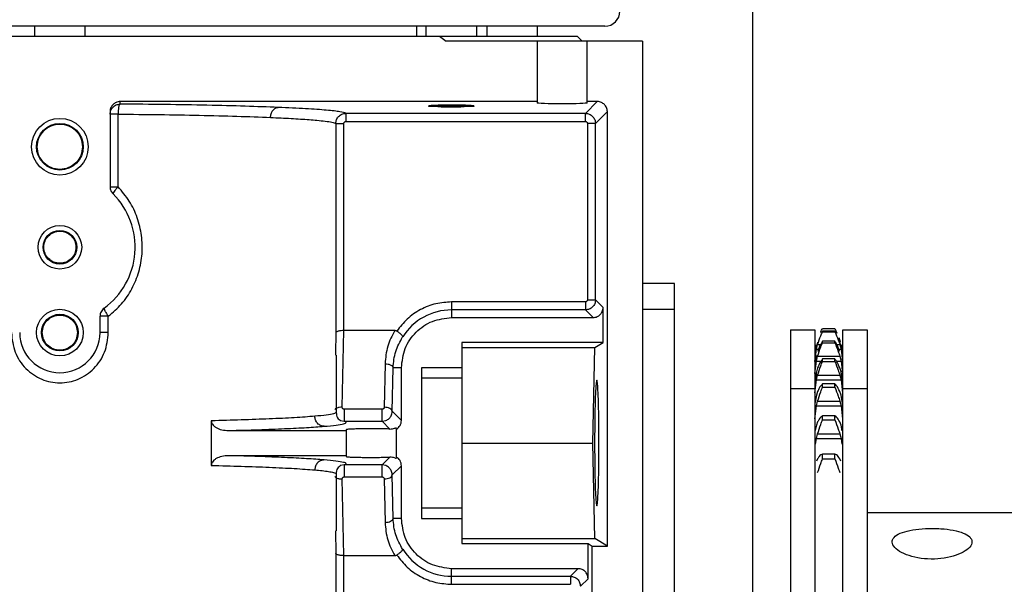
# Model space of a CAD drawing. Header units: inches. Extents: x 218.9 to 312.4, y 214.8 to 247.8.
# Tile 148 of 256: x 256.36 to 256.601, y 224.868 to 225.006. Entities that reach past the tile are written whole.
import ezdxf

# ---------------------------------------------------------------- set-up
doc = ezdxf.new("R2010")
doc.units = ezdxf.units.IN
doc.header["$LTSCALE"] = 0.25
doc.header["$MEASUREMENT"] = 0
doc.layers.add('ANNOTATIONS', color=1, linetype='Continuous')
doc.layers.add('MOTOR RH', color=7, linetype='Continuous')
doc.styles.add('ARIAL', font='arial.ttf', dxfattribs={"height": 0.09375})
doc.dimstyles.new('STANDARD$0', dxfattribs={"dimtxt": 0.09375, "dimasz": 0.09375, "dimexe": 0.03125, "dimexo": 0.046875, "dimgap": 0.09, "dimtad": 0, "dimtih": 1, "dimtoh": 1, "dimdec": 4, "dimzin": 0, "dimdsep": 46, "dimtxsty": 'ARIAL', "dimcen": 0.09, "dimadec": 0, "dimazin": 0, "dimtfac": 1, "dimtdec": 4, "dimtofl": 0, "dimtmove": 0, "dimatfit": 1, "dimfxl": 1, "dimtolj": 1, "dimtzin": 0, "dimarcsym": 0})

# ---------------------------------------------------------------- blocks, each defined once
blk = doc.blocks.new('*D113')
at = {"layer": 'ANNOTATIONS', "color": 0, "lineweight": -2, "transparency": 16777216}
for p, q in [((255.493, 223.57267), (255.493, 225.84454)), ((256.99145, 225.55802), (256.99145, 225.84454)), ((255.58675, 225.81329), (256.06113, 225.81329)), ((256.8977, 225.81329), (256.42332, 225.81329))]:
    blk.add_line(p, q, dxfattribs=at)
at = {"layer": 'ANNOTATIONS', "color": 0, "transparency": 16777216}
for points in [[(255.58675, 225.82891), (255.58675, 225.79766), (255.493, 225.81329)], [(256.8977, 225.82891), (256.8977, 225.79766), (256.99145, 225.81329)]]:
    blk.add_solid(points, dxfattribs=at)
at = {"layer": 'defpoints', "color": 0, "transparency": 16777216}
for p in [(255.493, 225.81329), (256.99145, 225.51114), (255.493, 223.5258)]:
    blk.add_point(p, dxfattribs=at)
at = {"layer": 'ANNOTATIONS', "color": 0, "transparency": 16777216, "insert": (256.24222, 225.81329), "char_height": 0.09375, "attachment_point": 5, "style": 'ARIAL'}
blk.add_mtext('\\A1;25"', dxfattribs=at)
blk = doc.blocks.new('*D115')
at = {"layer": 'ANNOTATIONS', "color": 0, "lineweight": -2, "transparency": 16777216}
for p, q in [((255.493, 223.57267), (255.493, 225.54239)), ((256.83675, 224.8765), (256.83675, 225.54239)), ((255.58675, 225.51114), (255.87455, 225.51114)), ((256.743, 225.51114), (256.45519, 225.51114))]:
    blk.add_line(p, q, dxfattribs=at)
at = {"layer": 'ANNOTATIONS', "color": 0, "transparency": 16777216}
for points in [[(255.58675, 225.52677), (255.58675, 225.49552), (255.493, 225.51114)], [(256.743, 225.52677), (256.743, 225.49552), (256.83675, 225.51114)]]:
    blk.add_solid(points, dxfattribs=at)
at = {"layer": 'defpoints', "color": 0, "transparency": 16777216}
for p in [(256.83675, 225.51114), (256.83675, 224.82963), (255.493, 223.5258)]:
    blk.add_point(p, dxfattribs=at)
at = {"layer": 'ANNOTATIONS', "color": 0, "transparency": 16777216, "insert": (256.16487, 225.51114), "char_height": 0.09375, "attachment_point": 5, "style": 'ARIAL'}
blk.add_mtext('\\A1;21 1/2"', dxfattribs=at)

msp = doc.modelspace()

# ---------------------------------------------------------------- linework, layer by layer
at = {"layer": 'MOTOR RH'}
for p, q in [((256.53987, 224.8383), (256.53987, 225.16648)), ((256.50358, 225.00433), (256.2366, 225.00433)), ((256.36394, 225.00187), (256.36394, 225.00433)), ((256.37624, 225.00433), (256.37624, 225.00187)), ((256.45744, 225.00433), (256.45744, 225.00187)), ((256.45983, 225.00187), (256.45983, 225.00433)), ((256.47214, 225.00433), (256.47214, 225.00187)), ((256.47467, 225.00425), (256.47467, 225.00187)), ((256.48697, 225.00425), (256.48697, 225.00187)), ((256.24337, 225.00187), (256.49681, 225.00187)), ((256.46305, 225.00187), (256.46472, 225.00064)), ((256.51281, 225.00064), (256.46472, 225.00064)), ((256.48697, 225.00064), (256.48697, 224.98553)), ((256.49681, 225.00187), (256.49804, 225.00064)), ((256.49927, 224.98553), (256.49927, 225.00064)), ((256.51281, 225.00064), (256.51281, 224.48882)), ((256.48697, 224.98587), (256.38485, 224.98587)), ((256.38485, 224.98526), (256.38485, 224.98587)), ((256.50174, 224.98587), (256.49884, 224.98298)), ((256.50174, 224.98587), (256.49927, 224.98587)), ((256.38239, 224.98341), (256.38239, 224.96501)), ((256.38434, 224.96501), (256.38434, 224.9828)), ((256.49884, 224.98298), (256.44014, 224.98298)), ((256.44014, 224.98298), (256.44014, 224.98101)), ((256.46045, 224.98464), (256.46045, 224.9848)), ((256.47152, 224.98464), (256.46045, 224.98464)), ((256.46876, 224.98463), (256.46916, 224.98464)), ((256.47152, 224.9848), (256.47152, 224.98464)), ((256.49884, 224.98101), (256.49884, 224.98298)), ((256.5013, 224.98052), (256.5042, 224.98341)), ((256.5042, 224.87698), (256.5042, 224.98341)), ((256.43769, 224.98052), (256.43769, 224.92926)), ((256.43966, 224.92978), (256.43965, 224.98052)), ((256.44014, 224.98101), (256.49884, 224.98101)), ((256.5013, 224.98052), (256.49933, 224.98052)), ((256.49933, 224.98052), (256.49933, 224.9373)), ((256.5013, 224.9373), (256.5013, 224.98052)), ((256.52062, 224.94127), (256.51281, 224.94127)), ((256.52062, 224.6796), (256.52062, 224.94127)), ((256.49933, 224.9373), (256.5013, 224.9373)), ((256.50316, 224.93543), (256.5013, 224.9373)), ((256.46606, 224.9368), (256.46606, 224.93297)), ((256.49884, 224.9368), (256.46606, 224.9368)), ((256.49884, 224.93484), (256.46606, 224.93484)), ((256.49884, 224.93484), (256.5007, 224.93297)), ((256.50316, 224.92682), (256.50316, 224.93543)), ((256.51281, 224.93502), (256.52062, 224.93502)), ((256.37993, 224.92928), (256.37993, 224.93328)), ((256.38196, 224.92928), (256.38196, 224.93328)), ((256.46606, 224.93297), (256.5007, 224.93297)), ((256.43927, 224.91099), (256.43966, 224.92978)), ((256.45211, 224.92978), (256.43966, 224.92978)), ((256.54906, 224.92992), (256.55499, 224.92992)), ((256.54906, 224.92992), (256.54906, 224.59117)), ((256.55499, 224.92992), (256.55499, 224.73072)), ((256.55692, 224.9303), (256.55993, 224.9303)), ((256.55993, 224.9303), (256.56045, 224.92918)), ((256.56187, 224.92992), (256.56781, 224.92992)), ((256.56187, 224.6059), (256.56187, 224.92992)), ((256.56781, 224.92992), (256.56781, 224.59117)), ((256.43769, 224.92926), (256.43759, 224.9242)), ((256.55692, 224.92946), (256.55692, 224.92965)), ((256.55993, 224.92965), (256.55692, 224.92965)), ((256.55692, 224.92946), (256.55993, 224.92946)), ((256.55993, 224.92946), (256.55993, 224.92965)), ((256.50316, 224.92682), (256.46852, 224.92682)), ((256.46852, 224.92682), (256.46852, 224.91818)), ((256.46852, 224.92559), (256.50115, 224.92559)), ((256.50067, 224.90221), (256.50115, 224.92559)), ((256.50115, 224.92559), (256.50316, 224.92682)), ((256.555, 224.9222), (256.55541, 224.92519)), ((256.55524, 224.92508), (256.55541, 224.92625)), ((256.55572, 224.92693), (256.55541, 224.92581)), ((256.55541, 224.92519), (256.55572, 224.92638)), ((256.55541, 224.92625), (256.55553, 224.92625)), ((256.55541, 224.92519), (256.55591, 224.92519)), ((256.55572, 224.92638), (256.55649, 224.92638)), ((256.55692, 224.92675), (256.55692, 224.92715)), ((256.55993, 224.92715), (256.55692, 224.92715)), ((256.55692, 224.92675), (256.55993, 224.92675)), ((256.55993, 224.92675), (256.55993, 224.92715)), ((256.5604, 224.92638), (256.56113, 224.92638)), ((256.56091, 224.92519), (256.56144, 224.92519)), ((256.56144, 224.92581), (256.56113, 224.92693)), ((256.56113, 224.92638), (256.56144, 224.92519)), ((256.56132, 224.92625), (256.56144, 224.92625)), ((256.56144, 224.92519), (256.56184, 224.9222)), ((256.43759, 224.9242), (256.43758, 224.92373)), ((256.43776, 224.92373), (256.43776, 224.90972)), ((256.55541, 224.92363), (256.55508, 224.92161)), ((256.55541, 224.92232), (256.55572, 224.92352)), ((256.55572, 224.92352), (256.56113, 224.92352)), ((256.55692, 224.92221), (256.55692, 224.92282)), ((256.55993, 224.92282), (256.55692, 224.92282)), ((256.55993, 224.92221), (256.55993, 224.92282)), ((256.56113, 224.92352), (256.56144, 224.92232)), ((256.44974, 224.92165), (256.44953, 224.91098)), ((256.4515, 224.91), (256.45171, 224.92066)), ((256.45375, 224.92066), (256.45171, 224.92066)), ((256.45375, 224.90775), (256.45375, 224.92066)), ((256.45867, 224.92066), (256.45867, 224.88376)), ((256.46852, 224.92066), (256.45867, 224.92066)), ((256.555, 224.91923), (256.55541, 224.92232)), ((256.55541, 224.92232), (256.55659, 224.92232)), ((256.55572, 224.92065), (256.55541, 224.91966)), ((256.55692, 224.92221), (256.55993, 224.92221)), ((256.56031, 224.92232), (256.56144, 224.92232)), ((256.56144, 224.91966), (256.56113, 224.92065)), ((256.56144, 224.92232), (256.56184, 224.91923)), ((256.45867, 224.91818), (256.46852, 224.91818)), ((256.55541, 224.91966), (256.555, 224.91738)), ((256.555, 224.91454), (256.55541, 224.91768)), ((256.55541, 224.91768), (256.55572, 224.91888)), ((256.55541, 224.91768), (256.56144, 224.91768)), ((256.55572, 224.91888), (256.56113, 224.91888)), ((256.56113, 224.91888), (256.56144, 224.91768)), ((256.56184, 224.91738), (256.56144, 224.91966)), ((256.56144, 224.91768), (256.56184, 224.91454)), ((256.54906, 224.91555), (256.55499, 224.91555)), ((256.55692, 224.9159), (256.55692, 224.91671)), ((256.55993, 224.91671), (256.55692, 224.91671)), ((256.55692, 224.9159), (256.55993, 224.9159)), ((256.55993, 224.9159), (256.55993, 224.91671)), ((256.56187, 224.91555), (256.56781, 224.91555)), ((256.55541, 224.91396), (256.555, 224.91194)), ((256.55572, 224.91486), (256.55541, 224.91396)), ((256.56144, 224.91396), (256.56113, 224.91486)), ((256.56184, 224.91194), (256.56144, 224.91396)), ((256.44903, 224.9105), (256.43974, 224.9105)), ((256.555, 224.90818), (256.55541, 224.91133)), ((256.55541, 224.91133), (256.55572, 224.91251)), ((256.55541, 224.91133), (256.56144, 224.91133)), ((256.55572, 224.91251), (256.56113, 224.91251)), ((256.56113, 224.91251), (256.56144, 224.91133)), ((256.56144, 224.91133), (256.56184, 224.90818)), ((256.43771, 224.90972), (256.43775, 224.90969)), ((256.45375, 224.90775), (256.4515, 224.91)), ((256.55692, 224.90792), (256.55692, 224.90891)), ((256.55993, 224.90891), (256.55692, 224.90891)), ((256.55993, 224.90792), (256.55993, 224.90891)), ((256.40718, 224.90768), (256.40718, 224.89675)), ((256.43882, 224.90773), (256.43974, 224.90755)), ((256.43974, 224.90755), (256.44903, 224.90755)), ((256.44903, 224.90755), (256.44994, 224.90773)), ((256.44903, 224.90755), (256.45093, 224.90565)), ((256.45252, 224.89881), (256.45252, 224.90562)), ((256.55541, 224.9066), (256.55511, 224.90531)), ((256.55572, 224.9074), (256.55541, 224.9066)), ((256.55692, 224.90792), (256.55993, 224.90792)), ((256.56144, 224.9066), (256.56113, 224.9074)), ((256.56176, 224.90523), (256.56144, 224.9066)), ((256.41139, 224.90529), (256.44022, 224.90529)), ((256.44022, 224.9055), (256.44022, 224.89892)), ((256.55522, 224.90191), (256.55541, 224.90336)), ((256.55541, 224.90336), (256.55572, 224.90451)), ((256.55541, 224.90336), (256.56144, 224.90336)), ((256.55572, 224.90451), (256.56113, 224.90451)), ((256.56113, 224.90451), (256.56144, 224.90336)), ((256.56144, 224.90336), (256.56163, 224.90191)), ((256.46852, 224.90221), (256.50067, 224.90221)), ((256.50115, 224.87884), (256.50067, 224.90221)), ((256.44022, 224.89913), (256.41139, 224.89913)), ((256.45093, 224.89878), (256.44903, 224.89687)), ((256.55572, 224.89837), (256.55546, 224.89781)), ((256.55692, 224.89835), (256.55692, 224.89952)), ((256.55993, 224.89952), (256.55692, 224.89952)), ((256.55993, 224.89835), (256.55993, 224.89952)), ((256.56138, 224.89781), (256.56113, 224.89837)), ((256.43974, 224.89687), (256.43882, 224.89669)), ((256.44903, 224.89687), (256.43974, 224.89687)), ((256.44994, 224.8967), (256.44903, 224.89687)), ((256.4515, 224.89442), (256.45375, 224.89668)), ((256.45375, 224.88376), (256.45375, 224.89668)), ((256.55692, 224.89835), (256.55993, 224.89835)), ((256.43776, 224.8947), (256.43776, 224.88069)), ((256.43974, 224.89392), (256.44903, 224.89392)), ((256.45171, 224.88376), (256.4515, 224.89442)), ((256.43966, 224.87464), (256.43927, 224.89343)), ((256.44953, 224.89344), (256.44974, 224.88277)), ((256.46852, 224.88624), (256.45867, 224.88624)), ((256.46852, 224.88624), (256.46852, 224.8776)), ((256.56781, 224.88523), (256.60937, 224.88523)), ((256.45375, 224.88376), (256.45171, 224.88376)), ((256.45867, 224.88376), (256.46852, 224.88376)), ((256.43758, 224.88069), (256.43769, 224.87517)), ((256.46852, 224.87884), (256.50115, 224.87884)), ((256.46852, 224.8776), (256.49947, 224.8776)), ((256.49947, 224.8776), (256.5005, 224.87698)), ((256.49947, 224.86899), (256.49947, 224.8776)), ((256.5005, 224.87698), (256.5042, 224.87698)), ((256.5005, 224.76305), (256.5005, 224.87698)), ((256.5042, 224.87698), (256.50115, 224.87884)), ((256.43769, 224.87517), (256.43769, 224.79757)), ((256.43965, 224.79757), (256.43966, 224.87464)), ((256.43966, 224.87464), (256.45211, 224.87464)), ((256.49701, 224.87145), (256.46606, 224.87145)), ((256.46606, 224.86762), (256.46606, 224.87145)), ((256.46606, 224.86959), (256.49515, 224.86959)), ((256.49701, 224.87145), (256.49515, 224.86959)), ((256.46606, 224.86762), (256.49515, 224.86762)), ((256.49761, 224.86713), (256.49947, 224.86899))]:
    msp.add_line(p, q, dxfattribs=at)
at = {"layer": 'MOTOR RH', "flags": 128}
for points in [[(256.56091, 224.92807), (256.56108, 224.92757), (256.56124, 224.92702)], [(256.55522, 224.92534), (256.55534, 224.92597), (256.55537, 224.92609)], [(256.56141, 224.92639), (256.56152, 224.92591), (256.56164, 224.92527)]]:
    msp.add_lwpolyline(points, dxfattribs=at)
at = {"layer": 'MOTOR RH'}
for centre, radius in [((256.37009, 224.9748), 0.00695), ((256.37009, 224.9748), 0.00572), ((256.37009, 224.95019), 0.00535), ((256.37009, 224.95019), 0.00412), ((256.37009, 224.92928), 0.00572), ((256.37009, 224.92928), 0.00449)]:
    msp.add_circle(centre, radius, dxfattribs=at)
for centre, radius, start, end in [((256.50358, 225.00802), 0.00369, 270, 0), ((256.37009, 224.95019), 0.01845, 306.0318, 45.0991), ((256.46606, 224.92067), 0.01417, 90, 147.8344), ((256.37009, 224.92928), 0.00984, 180, 0), ((256.46606, 224.88376), 0.01417, 212.1656, 270)]:
    msp.add_arc(centre, radius, start, end, dxfattribs=at)
at = {"layer": 'MOTOR RH', "extrusion": (0, 0, -1)}
msp.add_ellipse((256.49312, 224.98553), major_axis=(-0.00615, 0), ratio=0.034921, start_param=3.141593, end_param=6.283185, dxfattribs=at)
at = {"layer": 'MOTOR RH'}
for points, knots in [([(256.38485, 224.98587), (256.38468, 224.98586), (256.38433, 224.98584), (256.38372, 224.98563), (256.38308, 224.98519), (256.38264, 224.98455), (256.38242, 224.98393), (256.3824, 224.98359), (256.38239, 224.98341)], [0, 0, 0, 0, 0.136245, 0.270241, 0.499919, 0.729424, 0.863516, 1, 1, 1, 1]), ([(256.38239, 224.9828), (256.38243, 224.98312), (256.3825, 224.98376), (256.38307, 224.98458), (256.38389, 224.98514), (256.38453, 224.98522), (256.38485, 224.98526)], [0, 0, 0, 0, 0.249935, 0.500006, 0.749848, 1, 1, 1, 1]), ([(256.38485, 224.98526), (256.38482, 224.98524), (256.38475, 224.98521), (256.38466, 224.98506), (256.38457, 224.98483), (256.38452, 224.98461), (256.38449, 224.98451)], [0, 0, 0, 0, 0.250282, 0.5006, 0.7507, 1, 1, 1, 1]), ([(256.42358, 224.98445), (256.42096, 224.98454), (256.41573, 224.98474), (256.40627, 224.98497), (256.39597, 224.98515), (256.38856, 224.98522), (256.38485, 224.98526)], [0, 0, 0, 0, 0.250116, 0.500133, 0.750089, 1, 1, 1, 1]), ([(256.5042, 224.98341), (256.50418, 224.98359), (256.50416, 224.98394), (256.50395, 224.98455), (256.50351, 224.98519), (256.50287, 224.98563), (256.50226, 224.98584), (256.50191, 224.98586), (256.50174, 224.98587)], [0, 0, 0, 0, 0.1361, 0.270379, 0.500032, 0.729684, 0.863867, 1, 1, 1, 1]), ([(256.38434, 224.9828), (256.38407, 224.9828), (256.38354, 224.9828), (256.38291, 224.9828), (256.38248, 224.9828), (256.38242, 224.9828), (256.38239, 224.9828)], [0, 0, 0, 0, 0.250018, 0.499884, 0.749956, 1, 1, 1, 1]), ([(256.38449, 224.98451), (256.38445, 224.98426), (256.38436, 224.98375), (256.38435, 224.98312), (256.38434, 224.9828)], [0, 0, 0, 0, 0.500205, 1, 1, 1, 1]), ([(256.38434, 224.9828), (256.38774, 224.98276), (256.39466, 224.9827), (256.40448, 224.98252), (256.41382, 224.98229), (256.41904, 224.98209), (256.4217, 224.98199)], [0, 0, 0, 0, 0.237644, 0.48353, 0.737636, 1, 1, 1, 1]), ([(256.4217, 224.98199), (256.42173, 224.98229), (256.42177, 224.98276), (256.42201, 224.98332), (256.42225, 224.98372), (256.42255, 224.98403), (256.42298, 224.98435), (256.42334, 224.98441), (256.42358, 224.98445)], [0, 0, 0, 0, 0.2391246, 0.3674721, 0.4986083, 0.6304925, 0.7592807, 1, 1, 1, 1]), ([(256.44014, 224.98298), (256.43979, 224.98311), (256.43907, 224.98337), (256.43561, 224.98376), (256.43062, 224.98412), (256.42592, 224.98434), (256.42358, 224.98445)], [0, 0, 0, 0, 0.249951, 0.500058, 0.750027, 1, 1, 1, 1]), ([(256.43769, 224.98052), (256.43772, 224.98083), (256.43779, 224.98146), (256.43834, 224.98228), (256.43902, 224.98274), (256.43965, 224.98294), (256.43998, 224.98296), (256.44014, 224.98298)], [0, 0, 0, 0, 0.242096, 0.48947, 0.741617, 0.870039, 1, 1, 1, 1]), ([(256.4632, 224.98497), (256.46263, 224.98495), (256.46176, 224.98493), (256.46098, 224.98489), (256.46058, 224.98485), (256.46041, 224.98482), (256.46044, 224.9848), (256.46044, 224.9848)], [0, 0, 0, 0, 0.358974, 0.552309, 0.749532, 0.946584, 1, 1, 1, 1]), ([(256.46271, 224.98464), (256.46296, 224.98464), (256.46352, 224.98462), (256.46454, 224.98461), (256.46566, 224.9846), (256.46713, 224.98461), (256.46812, 224.98462), (256.46876, 224.98463)], [0, 0, 0, 0, 0.141812, 0.32055, 0.499161, 0.674654, 1, 1, 1, 1]), ([(256.47152, 224.9848), (256.47152, 224.98481), (256.47151, 224.98484), (256.47091, 224.9849), (256.46974, 224.98495), (256.4685, 224.98497), (256.46743, 224.98499), (256.4663, 224.98499), (256.46483, 224.98499), (256.46384, 224.98498), (256.4632, 224.98497)], [0, 0, 0, 0, 0.07035, 0.25004, 0.429672, 0.526439, 0.625039, 0.723685, 0.820395, 1, 1, 1, 1]), ([(256.49884, 224.98298), (256.49916, 224.98294), (256.4998, 224.98286), (256.50061, 224.98229), (256.50118, 224.98148), (256.50126, 224.98084), (256.5013, 224.98052)], [0, 0, 0, 0, 0.2498595, 0.5002444, 0.7497807, 1, 1, 1, 1]), ([(256.4217, 224.98199), (256.42257, 224.98195), (256.42434, 224.98187), (256.42679, 224.98174), (256.4291, 224.9816), (256.43123, 224.98146), (256.4333, 224.98129), (256.43527, 224.98107), (256.437, 224.98081), (256.43745, 224.98062), (256.43769, 224.98052)], [0, 0, 0, 0, 0.092642, 0.188966, 0.288971, 0.392628, 0.499993, 0.638105, 0.804792, 1, 1, 1, 1]), ([(256.43769, 224.98052), (256.43773, 224.98052), (256.4378, 224.98052), (256.43826, 224.98052), (256.4389, 224.98052), (256.4394, 224.98052), (256.43965, 224.98052)], [0, 0, 0, 0, 0.24999, 0.499863, 0.749657, 1, 1, 1, 1]), ([(256.43965, 224.98052), (256.43966, 224.98058), (256.43967, 224.98071), (256.43979, 224.98087), (256.43995, 224.98099), (256.44008, 224.981), (256.44014, 224.98101)], [0, 0, 0, 0, 0.248492, 0.499131, 0.748507, 1, 1, 1, 1]), ([(256.49884, 224.98101), (256.4989, 224.981), (256.49903, 224.98099), (256.49919, 224.98087), (256.49931, 224.98071), (256.49932, 224.98058), (256.49933, 224.98052)], [0, 0, 0, 0, 0.248853, 0.499857, 0.750861, 1, 1, 1, 1]), ([(256.36455, 224.9748), (256.36464, 224.97552), (256.3648, 224.97697), (256.36608, 224.97882), (256.36791, 224.98005), (256.37009, 224.98048), (256.37227, 224.98005), (256.3741, 224.97881), (256.37538, 224.97697), (256.37554, 224.97552), (256.37563, 224.9748)], [0, 0, 0, 0, 0.125015, 0.249974, 0.375026, 0.500028, 0.62503, 0.750026, 0.874985, 1, 1, 1, 1]), ([(256.37563, 224.9748), (256.37554, 224.97407), (256.37538, 224.97263), (256.3741, 224.97078), (256.37227, 224.96955), (256.37009, 224.96912), (256.36791, 224.96955), (256.36608, 224.97078), (256.3648, 224.97263), (256.36464, 224.97407), (256.36455, 224.9748)], [0, 0, 0, 0, 0.125015, 0.249974, 0.37497, 0.499972, 0.624974, 0.750026, 0.874985, 1, 1, 1, 1]), ([(256.38196, 224.93328), (256.38309, 224.93424), (256.38535, 224.93619), (256.38786, 224.93996), (256.38957, 224.94413), (256.39036, 224.94858), (256.39024, 224.95308), (256.38917, 224.95746), (256.38726, 224.96158), (256.38531, 224.96386), (256.38434, 224.96501)], [0, 0, 0, 0, 0.124375, 0.250526, 0.376007, 0.500081, 0.62359, 0.748055, 0.873786, 1, 1, 1, 1]), ([(256.38239, 224.96501), (256.3824, 224.96485), (256.38242, 224.96452), (256.38257, 224.96406), (256.38279, 224.96363), (256.38301, 224.96339), (256.38312, 224.96327)], [0, 0, 0, 0, 0.251118, 0.50098, 0.750425, 1, 1, 1, 1]), ([(256.38239, 224.96501), (256.38242, 224.96501), (256.38248, 224.96501), (256.38291, 224.96501), (256.38354, 224.96501), (256.38407, 224.96501), (256.38434, 224.96501)], [0, 0, 0, 0, 0.250044, 0.500116, 0.749982, 1, 1, 1, 1]), ([(256.38434, 224.96501), (256.38413, 224.96479), (256.38375, 224.96437), (256.38333, 224.96382), (256.38309, 224.96342), (256.38311, 224.96332), (256.38312, 224.96327)], [0, 0, 0, 0, 0.262918, 0.500152, 0.758046, 1, 1, 1, 1]), ([(256.36615, 224.95019), (256.36621, 224.95071), (256.36633, 224.95174), (256.36724, 224.95305), (256.36854, 224.95392), (256.37009, 224.95423), (256.37164, 224.95392), (256.37294, 224.95305), (256.37385, 224.95174), (256.37397, 224.95071), (256.37403, 224.95019)], [0, 0, 0, 0, 0.124991, 0.250071, 0.375018, 0.500009, 0.625, 0.749948, 0.875028, 1, 1, 1, 1]), ([(256.37403, 224.95019), (256.37397, 224.94968), (256.37385, 224.94865), (256.37294, 224.94734), (256.37164, 224.94646), (256.37009, 224.94616), (256.36854, 224.94646), (256.36724, 224.94734), (256.36633, 224.94865), (256.36621, 224.94968), (256.36615, 224.95019)], [0, 0, 0, 0, 0.124995, 0.249938, 0.375014, 0.499991, 0.624967, 0.750043, 0.874986, 1, 1, 1, 1]), ([(256.5013, 224.9373), (256.50126, 224.93697), (256.50119, 224.93633), (256.50062, 224.93552), (256.4998, 224.93495), (256.49916, 224.93487), (256.49884, 224.93484)], [0, 0, 0, 0, 0.250078, 0.500212, 0.749922, 1, 1, 1, 1]), ([(256.49933, 224.9373), (256.49932, 224.93723), (256.49931, 224.9371), (256.49919, 224.93694), (256.49903, 224.93682), (256.4989, 224.93681), (256.49884, 224.9368)], [0, 0, 0, 0, 0.248936, 0.499735, 0.749271, 1, 1, 1, 1]), ([(256.38095, 224.93527), (256.3808, 224.93514), (256.3805, 224.9349), (256.38018, 224.9344), (256.37997, 224.93386), (256.37995, 224.93347), (256.37993, 224.93328)], [0, 0, 0, 0, 0.249874, 0.499763, 0.749681, 1, 1, 1, 1]), ([(256.38095, 224.93527), (256.38093, 224.93522), (256.3809, 224.93512), (256.38109, 224.93466), (256.38146, 224.93402), (256.38179, 224.93352), (256.38196, 224.93328)], [0, 0, 0, 0, 0.238853, 0.492814, 0.748374, 1, 1, 1, 1]), ([(256.46606, 224.9368), (256.46476, 224.93671), (256.46211, 224.93653), (256.45838, 224.93503), (256.45506, 224.93276), (256.45344, 224.93067), (256.45264, 224.92964)], [0, 0, 0, 0, 0.246176, 0.500056, 0.753851, 1, 1, 1, 1]), ([(256.49884, 224.9368), (256.49884, 224.93655), (256.49884, 224.93605), (256.49884, 224.9354), (256.49884, 224.93495), (256.49884, 224.93487), (256.49884, 224.93484)], [0, 0, 0, 0, 0.24987, 0.500056, 0.749947, 1, 1, 1, 1]), ([(256.5007, 224.93297), (256.50088, 224.93298), (256.50123, 224.933), (256.50184, 224.93321), (256.50248, 224.93365), (256.50292, 224.93429), (256.50313, 224.9349), (256.50315, 224.93525), (256.50316, 224.93543)], [0, 0, 0, 0, 0.136051, 0.270409, 0.500032, 0.729656, 0.863917, 1, 1, 1, 1]), ([(256.36578, 224.92928), (256.36585, 224.92984), (256.36598, 224.93097), (256.36698, 224.9324), (256.3684, 224.93336), (256.37009, 224.93369), (256.37178, 224.93336), (256.37321, 224.9324), (256.3742, 224.93097), (256.37433, 224.92984), (256.3744, 224.92928)], [0, 0, 0, 0, 0.125103, 0.250055, 0.375006, 0.500007, 0.624921, 0.749945, 0.874897, 1, 1, 1, 1]), ([(256.38196, 224.93328), (256.38169, 224.93328), (256.38113, 224.93328), (256.38047, 224.93328), (256.38002, 224.93328), (256.37996, 224.93328), (256.37993, 224.93328)], [0, 0, 0, 0, 0.24993, 0.499926, 0.74978, 1, 1, 1, 1]), ([(256.45375, 224.92066), (256.45394, 224.92228), (256.45431, 224.9255), (256.45715, 224.92957), (256.46122, 224.93241), (256.46444, 224.93278), (256.46606, 224.93297)], [0, 0, 0, 0, 0.250057, 0.500047, 0.750003, 1, 1, 1, 1]), ([(256.43966, 224.92978), (256.43942, 224.92978), (256.43905, 224.92977), (256.43859, 224.92969), (256.43822, 224.92961), (256.43793, 224.9295), (256.43774, 224.92937), (256.4377, 224.9293), (256.43769, 224.92926)], [0, 0, 0, 0, 0.23471, 0.363448, 0.500324, 0.709151, 0.84448, 1, 1, 1, 1]), ([(256.45211, 224.92978), (256.45145, 224.92852), (256.45011, 224.92593), (256.44987, 224.9231), (256.44974, 224.92165)], [0, 0, 0, 0, 0.488018, 1, 1, 1, 1]), ([(256.45264, 224.92964), (256.45256, 224.92968), (256.45239, 224.92977), (256.4522, 224.92978), (256.45211, 224.92978)], [0, 0, 0, 0, 0.483426, 1, 1, 1, 1]), ([(256.55644, 224.9293), (256.55646, 224.92935), (256.5566, 224.92975), (256.55677, 224.93004), (256.55692, 224.9303)], [0, 0, 0, 0, 0.128233, 1, 1, 1, 1]), ([(256.35822, 224.92928), (256.3584, 224.92765), (256.35876, 224.9244), (256.36154, 224.9203), (256.36485, 224.91803), (256.36781, 224.91713), (256.37009, 224.9169), (256.37237, 224.91713), (256.37533, 224.91803), (256.37864, 224.92031), (256.38142, 224.9244), (256.38178, 224.92765), (256.38196, 224.92928)], [0, 0, 0, 0, 0.1282355, 0.2556718, 0.3795322, 0.4401085, 0.5000015, 0.5599254, 0.6205017, 0.7443969, 0.8717645, 1, 1, 1, 1]), ([(256.3744, 224.92928), (256.37433, 224.92871), (256.3742, 224.92759), (256.37321, 224.92615), (256.37178, 224.9252), (256.37009, 224.92486), (256.3684, 224.9252), (256.36698, 224.92615), (256.36598, 224.92759), (256.36585, 224.92871), (256.36578, 224.92928)], [0, 0, 0, 0, 0.124966, 0.249952, 0.375011, 0.499993, 0.625062, 0.750048, 0.875034, 1, 1, 1, 1]), ([(256.38196, 224.92928), (256.38169, 224.92928), (256.38112, 224.92928), (256.38046, 224.92928), (256.38001, 224.92928), (256.37996, 224.92928), (256.37993, 224.92928)], [0, 0, 0, 0, 0.248249, 0.508338, 0.763498, 1, 1, 1, 1]), ([(256.45171, 224.92066), (256.45184, 224.92202), (256.45208, 224.92465), (256.45341, 224.92705), (256.45406, 224.92821)], [0, 0, 0, 0, 0.514032, 1, 1, 1, 1]), ([(256.45264, 224.92964), (256.45285, 224.9295), (256.45327, 224.92921), (256.45376, 224.92877), (256.45406, 224.92841), (256.45406, 224.92828), (256.45406, 224.92821)], [0, 0, 0, 0, 0.248652, 0.500607, 0.750372, 1, 1, 1, 1]), ([(256.55572, 224.92638), (256.55597, 224.92712), (256.55635, 224.92825), (256.55677, 224.92916), (256.55692, 224.92946)], [0, 0, 0, 0, 0.663135, 1, 1, 1, 1]), ([(256.55993, 224.92946), (256.56022, 224.92884), (256.56065, 224.9279), (256.56101, 224.92676), (256.56113, 224.92638)], [0, 0, 0, 0, 0.663203, 1, 1, 1, 1]), ([(256.55692, 224.92715), (256.55663, 224.9267), (256.5562, 224.92602), (256.55584, 224.92503), (256.55572, 224.92469)], [0, 0, 0, 0, 0.663088, 1, 1, 1, 1]), ([(256.55572, 224.92352), (256.55597, 224.92429), (256.55635, 224.92544), (256.55677, 224.92642), (256.55692, 224.92675)], [0, 0, 0, 0, 0.66313, 1, 1, 1, 1]), ([(256.56113, 224.92469), (256.56088, 224.92533), (256.5605, 224.9263), (256.56007, 224.92694), (256.55993, 224.92715)], [0, 0, 0, 0, 0.6628863, 1, 1, 1, 1]), ([(256.55993, 224.92675), (256.56022, 224.92608), (256.56065, 224.92507), (256.56101, 224.92391), (256.56113, 224.92352)], [0, 0, 0, 0, 0.6634371, 1, 1, 1, 1]), ([(256.55692, 224.92282), (256.55663, 224.92244), (256.5562, 224.92188), (256.55584, 224.92096), (256.55572, 224.92065)], [0, 0, 0, 0, 0.663275, 1, 1, 1, 1]), ([(256.56113, 224.92065), (256.56088, 224.92124), (256.5605, 224.92213), (256.56007, 224.92264), (256.55993, 224.92282)], [0, 0, 0, 0, 0.662996, 1, 1, 1, 1]), ([(256.44974, 224.92165), (256.45, 224.92163), (256.45038, 224.9216), (256.45084, 224.92147), (256.45125, 224.9213), (256.45162, 224.92103), (256.45168, 224.92078), (256.45171, 224.92066)], [0, 0, 0, 0, 0.249968, 0.381792, 0.514058, 0.769332, 1, 1, 1, 1]), ([(256.55572, 224.91888), (256.55597, 224.91965), (256.55635, 224.92082), (256.55677, 224.92186), (256.55692, 224.92221)], [0, 0, 0, 0, 0.662712, 1, 1, 1, 1]), ([(256.55993, 224.92221), (256.56022, 224.9215), (256.56065, 224.92043), (256.56101, 224.91927), (256.56113, 224.91888)], [0, 0, 0, 0, 0.663537, 1, 1, 1, 1]), ([(256.46852, 224.91818), (256.46852, 224.91786), (256.46852, 224.91721), (256.46852, 224.91348), (256.46852, 224.9083), (256.46852, 224.90221), (256.46852, 224.89612), (256.46852, 224.89094), (256.46852, 224.88721), (256.46852, 224.88656), (256.46852, 224.88624)], [0, 0, 0, 0, 0.124998, 0.249996, 0.375005, 0.5, 0.624995, 0.750004, 0.875002, 1, 1, 1, 1]), ([(256.50215, 224.90221), (256.50215, 224.90415), (256.50214, 224.90712), (256.50207, 224.9107), (256.502, 224.91316), (256.50191, 224.91516), (256.50179, 224.91702), (256.50162, 224.91796), (256.50145, 224.91702), (256.50132, 224.91516), (256.50123, 224.91316), (256.50117, 224.9107), (256.5011, 224.90712), (256.50109, 224.90415), (256.50108, 224.90221)], [0, 0, 0, 0, 0.119689, 0.184139, 0.249932, 0.315756, 0.380227, 0.499988, 0.619773, 0.684244, 0.750069, 0.815861, 0.880311, 1, 1, 1, 1]), ([(256.55692, 224.91671), (256.55663, 224.91641), (256.5562, 224.91597), (256.55584, 224.91514), (256.55572, 224.91486)], [0, 0, 0, 0, 0.663164, 1, 1, 1, 1]), ([(256.55572, 224.91251), (256.55597, 224.91328), (256.55635, 224.91445), (256.55677, 224.91554), (256.55692, 224.9159)], [0, 0, 0, 0, 0.663427, 1, 1, 1, 1]), ([(256.56113, 224.91486), (256.56088, 224.91538), (256.5605, 224.91618), (256.56007, 224.91658), (256.55993, 224.91671)], [0, 0, 0, 0, 0.663184, 1, 1, 1, 1]), ([(256.55993, 224.9159), (256.56022, 224.91517), (256.56065, 224.91406), (256.56101, 224.9129), (256.56113, 224.91251)], [0, 0, 0, 0, 0.662577, 1, 1, 1, 1]), ([(256.43927, 224.91099), (256.43901, 224.91098), (256.43861, 224.91098), (256.43813, 224.91087), (256.43781, 224.91074), (256.43757, 224.91059), (256.43747, 224.91048), (256.43743, 224.91043)], [0, 0, 0, 0, 0.324533, 0.50074, 0.681971, 0.862691, 1, 1, 1, 1]), ([(256.43974, 224.9105), (256.43971, 224.9105), (256.43964, 224.91051), (256.43955, 224.91054), (256.43947, 224.91058), (256.43937, 224.91066), (256.43928, 224.9108), (256.43928, 224.91092), (256.43927, 224.91099)], [0, 0, 0, 0, 0.121573, 0.238018, 0.355953, 0.480909, 0.734622, 1, 1, 1, 1]), ([(256.43974, 224.9105), (256.43974, 224.91035), (256.43974, 224.91005), (256.43974, 224.90954), (256.43974, 224.90903), (256.43974, 224.90855), (256.43974, 224.90814), (256.43974, 224.90782), (256.43974, 224.90761), (256.43974, 224.90757), (256.43974, 224.90755)], [0, 0, 0, 0, 0.125135, 0.249931, 0.375042, 0.499841, 0.625204, 0.750057, 0.875012, 1, 1, 1, 1]), ([(256.44953, 224.91098), (256.44952, 224.91092), (256.44951, 224.9108), (256.4494, 224.91067), (256.44931, 224.91058), (256.44922, 224.91054), (256.44913, 224.91051), (256.44906, 224.9105), (256.44903, 224.9105)], [0, 0, 0, 0, 0.263226, 0.518596, 0.645858, 0.763069, 0.880349, 1, 1, 1, 1]), ([(256.44903, 224.90755), (256.44903, 224.90757), (256.44903, 224.90761), (256.44903, 224.90782), (256.44903, 224.90814), (256.44903, 224.90855), (256.44903, 224.90903), (256.44903, 224.90954), (256.44903, 224.91005), (256.44903, 224.91035), (256.44903, 224.9105)], [0, 0, 0, 0, 0.124988, 0.249943, 0.374796, 0.500159, 0.624958, 0.750069, 0.874865, 1, 1, 1, 1]), ([(256.4515, 224.91), (256.45146, 224.91013), (256.45139, 224.91038), (256.45093, 224.9107), (256.45029, 224.91093), (256.44978, 224.91097), (256.44953, 224.91098)], [0, 0, 0, 0, 0.2497591, 0.4999297, 0.750071, 1, 1, 1, 1]), ([(256.43254, 224.90878), (256.43097, 224.90866), (256.42793, 224.90843), (256.42166, 224.90813), (256.41482, 224.90788), (256.40967, 224.90774), (256.40718, 224.90768)], [0, 0, 0, 0, 0.272545, 0.530052, 0.772538, 1, 1, 1, 1]), ([(256.43775, 224.90969), (256.4376, 224.90959), (256.43731, 224.90938), (256.43556, 224.90907), (256.43355, 224.90888), (256.43254, 224.90878)], [0, 0, 0, 0, 0.333009, 0.665746, 1, 1, 1, 1]), ([(256.43481, 224.90632), (256.43453, 224.90636), (256.43409, 224.90641), (256.43356, 224.90673), (256.4332, 224.90704), (256.43291, 224.90744), (256.43262, 224.908), (256.43257, 224.90848), (256.43254, 224.90878)], [0, 0, 0, 0, 0.240352, 0.369641, 0.500887, 0.632424, 0.760978, 1, 1, 1, 1]), ([(256.43776, 224.90972), (256.43783, 224.90925), (256.43796, 224.90828), (256.43867, 224.90787), (256.43903, 224.90766)], [0, 0, 0, 0, 0.495643, 1, 1, 1, 1]), ([(256.44994, 224.90773), (256.45009, 224.90779), (256.45039, 224.90794), (256.45085, 224.90831), (256.45121, 224.90881), (256.45145, 224.90941), (256.45148, 224.90979), (256.4515, 224.91)], [0, 0, 0, 0, 0.166836, 0.339261, 0.605479, 0.786694, 1, 1, 1, 1]), ([(256.55692, 224.90891), (256.55663, 224.9087), (256.5562, 224.90838), (256.55584, 224.90764), (256.55572, 224.9074)], [0, 0, 0, 0, 0.662794, 1, 1, 1, 1]), ([(256.56113, 224.9074), (256.56088, 224.90786), (256.5605, 224.90855), (256.56007, 224.90882), (256.55993, 224.90891)], [0, 0, 0, 0, 0.66313, 1, 1, 1, 1]), ([(256.40718, 224.90768), (256.4072, 224.90753), (256.40723, 224.90724), (256.40746, 224.9068), (256.40784, 224.90637), (256.40859, 224.90586), (256.40979, 224.90539), (256.41083, 224.90532), (256.41139, 224.90529)], [0, 0, 0, 0, 0.081399, 0.167894, 0.279472, 0.406629, 0.682164, 1, 1, 1, 1]), ([(256.41139, 224.90529), (256.41389, 224.90536), (256.4189, 224.90549), (256.42528, 224.90575), (256.43078, 224.90602), (256.43347, 224.90622), (256.43481, 224.90632)], [0, 0, 0, 0, 0.249837, 0.499818, 0.749875, 1, 1, 1, 1]), ([(256.43481, 224.90632), (256.43586, 224.90642), (256.43797, 224.90662), (256.43971, 224.90693), (256.44046, 224.90724), (256.43998, 224.90745), (256.43974, 224.90755)], [0, 0, 0, 0, 0.250136, 0.500418, 0.750809, 1, 1, 1, 1]), ([(256.45093, 224.90565), (256.45057, 224.90566), (256.44993, 224.90568), (256.44862, 224.9057), (256.44718, 224.90572), (256.44558, 224.90572), (256.44414, 224.9057), (256.44282, 224.90568), (256.44163, 224.90564), (256.44082, 224.9056), (256.44032, 224.90555), (256.44025, 224.90552), (256.44022, 224.9055)], [0, 0, 0, 0, 0.102986, 0.177931, 0.298224, 0.402057, 0.49996, 0.597837, 0.701677, 0.821999, 0.896985, 1, 1, 1, 1]), ([(256.45093, 224.90565), (256.45136, 224.9057), (256.45204, 224.90577), (256.45246, 224.90599), (256.4525, 224.90598), (256.45252, 224.90597)], [0, 0, 0, 0, 0.478991, 0.748478, 1, 1, 1, 1]), ([(256.45252, 224.90562), (256.4527, 224.90574), (256.45306, 224.90598), (256.45344, 224.9065), (256.45371, 224.9071), (256.45374, 224.90753), (256.45375, 224.90775)], [0, 0, 0, 0, 0.250103, 0.49948, 0.749682, 1, 1, 1, 1]), ([(256.55572, 224.90451), (256.55597, 224.90527), (256.55635, 224.90641), (256.55677, 224.90754), (256.55692, 224.90792)], [0, 0, 0, 0, 0.662639, 1, 1, 1, 1]), ([(256.55993, 224.90792), (256.56022, 224.90716), (256.56065, 224.90602), (256.56101, 224.90489), (256.56113, 224.90451)], [0, 0, 0, 0, 0.662963, 1, 1, 1, 1]), ([(256.50108, 224.90221), (256.50109, 224.90028), (256.5011, 224.8973), (256.50117, 224.89372), (256.50123, 224.89126), (256.50132, 224.88926), (256.50145, 224.8874), (256.50162, 224.88646), (256.50179, 224.8874), (256.50191, 224.88926), (256.502, 224.89126), (256.50207, 224.89372), (256.50214, 224.8973), (256.50215, 224.90028), (256.50215, 224.90221)], [0, 0, 0, 0, 0.119689, 0.184139, 0.249931, 0.315756, 0.380227, 0.500012, 0.619773, 0.684244, 0.750068, 0.815861, 0.880311, 1, 1, 1, 1]), ([(256.41139, 224.89913), (256.41083, 224.8991), (256.40979, 224.89903), (256.40859, 224.89857), (256.40784, 224.89805), (256.40746, 224.89763), (256.40723, 224.89718), (256.4072, 224.89689), (256.40718, 224.89675)], [0, 0, 0, 0, 0.317847, 0.593391, 0.720372, 0.8321, 0.918598, 1, 1, 1, 1]), ([(256.43481, 224.8981), (256.43346, 224.8982), (256.43077, 224.8984), (256.42527, 224.89868), (256.41889, 224.89893), (256.41389, 224.89907), (256.41139, 224.89913)], [0, 0, 0, 0, 0.250261, 0.500403, 0.750553, 1, 1, 1, 1]), ([(256.44022, 224.89892), (256.44025, 224.8989), (256.44032, 224.89887), (256.44082, 224.89882), (256.44163, 224.89878), (256.44282, 224.89874), (256.44414, 224.89872), (256.44558, 224.89871), (256.44718, 224.89871), (256.44862, 224.89872), (256.44993, 224.89874), (256.45057, 224.89876), (256.45093, 224.89878)], [0, 0, 0, 0, 0.103015, 0.178001, 0.298323, 0.402163, 0.50004, 0.597943, 0.701776, 0.822069, 0.897014, 1, 1, 1, 1]), ([(256.45252, 224.89845), (256.4525, 224.89844), (256.45246, 224.89843), (256.45204, 224.89865), (256.45136, 224.89873), (256.45093, 224.89878)], [0, 0, 0, 0, 0.251522, 0.521009, 1, 1, 1, 1]), ([(256.45375, 224.89668), (256.45374, 224.89689), (256.45371, 224.89732), (256.45344, 224.89792), (256.45306, 224.89844), (256.4527, 224.89869), (256.45252, 224.89881)], [0, 0, 0, 0, 0.250318, 0.50052, 0.749897, 1, 1, 1, 1]), ([(256.55692, 224.89952), (256.55663, 224.89939), (256.5562, 224.8992), (256.55584, 224.89858), (256.55572, 224.89837)], [0, 0, 0, 0, 0.663044, 1, 1, 1, 1]), ([(256.56113, 224.89837), (256.56088, 224.89876), (256.5605, 224.89933), (256.56007, 224.89947), (256.55993, 224.89952)], [0, 0, 0, 0, 0.663139, 1, 1, 1, 1]), ([(256.40718, 224.89675), (256.40967, 224.89668), (256.41482, 224.89655), (256.42166, 224.89629), (256.42793, 224.89599), (256.43097, 224.89576), (256.43254, 224.89564)], [0, 0, 0, 0, 0.227462, 0.469948, 0.727455, 1, 1, 1, 1]), ([(256.43481, 224.8981), (256.43453, 224.89806), (256.43409, 224.89801), (256.43357, 224.8977), (256.4332, 224.89738), (256.43291, 224.89699), (256.43262, 224.89642), (256.43257, 224.89595), (256.43254, 224.89564)], [0, 0, 0, 0, 0.239706, 0.368468, 0.499948, 0.63168, 0.760293, 1, 1, 1, 1]), ([(256.43974, 224.89687), (256.43998, 224.89697), (256.44046, 224.89718), (256.4397, 224.8975), (256.43796, 224.8978), (256.43586, 224.898), (256.43481, 224.8981)], [0, 0, 0, 0, 0.249843, 0.500077, 0.749999, 1, 1, 1, 1]), ([(256.43903, 224.89677), (256.43867, 224.89655), (256.43795, 224.89613), (256.43782, 224.89516), (256.43776, 224.89468)], [0, 0, 0, 0, 0.504403, 1, 1, 1, 1]), ([(256.43974, 224.89687), (256.43974, 224.89685), (256.43974, 224.89681), (256.43974, 224.8966), (256.43974, 224.89628), (256.43974, 224.89587), (256.43974, 224.89539), (256.43974, 224.89489), (256.43974, 224.89438), (256.43974, 224.89407), (256.43974, 224.89392)], [0, 0, 0, 0, 0.124988, 0.249943, 0.374796, 0.500159, 0.624958, 0.750069, 0.874865, 1, 1, 1, 1]), ([(256.44903, 224.89392), (256.44903, 224.89407), (256.44903, 224.89438), (256.44903, 224.89489), (256.44903, 224.89539), (256.44903, 224.89587), (256.44903, 224.89628), (256.44903, 224.8966), (256.44903, 224.89681), (256.44903, 224.89685), (256.44903, 224.89687)], [0, 0, 0, 0, 0.125135, 0.249931, 0.375042, 0.499841, 0.625204, 0.750057, 0.875012, 1, 1, 1, 1]), ([(256.4515, 224.89442), (256.45148, 224.89463), (256.45145, 224.89501), (256.45121, 224.89562), (256.45085, 224.89611), (256.45039, 224.89649), (256.45009, 224.89663), (256.44994, 224.8967)], [0, 0, 0, 0, 0.213285, 0.395223, 0.660773, 0.833181, 1, 1, 1, 1]), ([(256.55572, 224.89498), (256.55597, 224.89572), (256.55635, 224.89683), (256.55677, 224.89797), (256.55692, 224.89835)], [0, 0, 0, 0, 0.663238, 1, 1, 1, 1]), ([(256.55993, 224.89835), (256.56022, 224.89759), (256.56065, 224.89644), (256.56101, 224.89535), (256.56113, 224.89498)], [0, 0, 0, 0, 0.6628882, 1, 1, 1, 1]), ([(256.43254, 224.89564), (256.43316, 224.89558), (256.43449, 224.89546), (256.43605, 224.89526), (256.43728, 224.89501), (256.4379, 224.89482), (256.43772, 224.89471), (256.43771, 224.8947)], [0, 0, 0, 0, 0.19255, 0.407236, 0.644062, 0.966123, 1, 1, 1, 1]), ([(256.43744, 224.89399), (256.43748, 224.89394), (256.43757, 224.89383), (256.43781, 224.89368), (256.43813, 224.89355), (256.43861, 224.89344), (256.43901, 224.89344), (256.43927, 224.89343)], [0, 0, 0, 0, 0.134729, 0.31599, 0.497763, 0.674496, 1, 1, 1, 1]), ([(256.43927, 224.89343), (256.43928, 224.8935), (256.43928, 224.89362), (256.43937, 224.89376), (256.43947, 224.89384), (256.43955, 224.89389), (256.43964, 224.89391), (256.43971, 224.89392), (256.43974, 224.89392)], [0, 0, 0, 0, 0.2649328, 0.5195344, 0.6403047, 0.7621485, 0.8794974, 1, 1, 1, 1]), ([(256.44903, 224.89392), (256.44906, 224.89392), (256.44913, 224.89392), (256.44925, 224.89387), (256.44939, 224.89378), (256.44951, 224.89362), (256.44952, 224.8935), (256.44953, 224.89344)], [0, 0, 0, 0, 0.118454, 0.235949, 0.480453, 0.736291, 1, 1, 1, 1]), ([(256.44953, 224.89344), (256.44978, 224.89345), (256.45029, 224.89349), (256.45093, 224.89372), (256.45139, 224.89404), (256.45146, 224.89429), (256.4515, 224.89442)], [0, 0, 0, 0, 0.249929, 0.5000703, 0.7502409, 1, 1, 1, 1]), ([(256.44974, 224.88277), (256.45, 224.88279), (256.4505, 224.88283), (256.45115, 224.88306), (256.4516, 224.88338), (256.45168, 224.88363), (256.45171, 224.88376)], [0, 0, 0, 0, 0.250322, 0.500388, 0.749934, 1, 1, 1, 1]), ([(256.44974, 224.88277), (256.44987, 224.88132), (256.45011, 224.87849), (256.45145, 224.8759), (256.45211, 224.87464)], [0, 0, 0, 0, 0.512875, 1, 1, 1, 1]), ([(256.45406, 224.87621), (256.45341, 224.87737), (256.45208, 224.87977), (256.45184, 224.8824), (256.45171, 224.88376)], [0, 0, 0, 0, 0.485306, 1, 1, 1, 1]), ([(256.46606, 224.87145), (256.46444, 224.87164), (256.46122, 224.87201), (256.45715, 224.87485), (256.45431, 224.87892), (256.45394, 224.88214), (256.45375, 224.88376)], [0, 0, 0, 0, 0.249997, 0.499953, 0.749943, 1, 1, 1, 1]), ([(256.58374, 224.88131), (256.58265, 224.88128), (256.58046, 224.88122), (256.57754, 224.88072), (256.57532, 224.87994), (256.57404, 224.87887), (256.57386, 224.8776), (256.57478, 224.87629), (256.57671, 224.87508), (256.57943, 224.87418), (256.58264, 224.87374), (256.58597, 224.87383), (256.58904, 224.87444), (256.59153, 224.87546), (256.59314, 224.87673), (256.5937, 224.87805), (256.59313, 224.87926), (256.59152, 224.88023), (256.58903, 224.88092), (256.58629, 224.88126), (256.58447, 224.8813), (256.58374, 224.88131)], [0, 0, 0, 0, 0.053479, 0.1069684, 0.1606337, 0.2144305, 0.2680098, 0.3213855, 0.3748721, 0.4286177, 0.4823658, 0.5358656, 0.5892404, 0.6428216, 0.6965938, 0.7502795, 0.8037091, 0.8571158, 0.9107754, 0.9645693, 1, 1, 1, 1]), ([(256.43966, 224.87464), (256.43942, 224.87465), (256.43905, 224.87466), (256.43859, 224.87473), (256.43822, 224.87481), (256.43793, 224.87492), (256.43774, 224.87505), (256.4377, 224.87512), (256.43769, 224.87517)], [0, 0, 0, 0, 0.234399, 0.363387, 0.500276, 0.709123, 0.844465, 1, 1, 1, 1]), ([(256.45211, 224.87464), (256.4522, 224.87464), (256.45239, 224.87465), (256.45256, 224.87474), (256.45264, 224.87478)], [0, 0, 0, 0, 0.517701, 1, 1, 1, 1]), ([(256.45406, 224.87621), (256.45406, 224.87615), (256.45406, 224.87601), (256.45376, 224.87565), (256.45327, 224.87521), (256.45285, 224.87493), (256.45264, 224.87478)], [0, 0, 0, 0, 0.249628, 0.499393, 0.751348, 1, 1, 1, 1]), ([(256.45264, 224.87478), (256.45344, 224.87375), (256.45506, 224.87166), (256.45838, 224.86939), (256.46212, 224.8679), (256.46476, 224.86771), (256.46606, 224.86762)], [0, 0, 0, 0, 0.246157, 0.499962, 0.753798, 1, 1, 1, 1]), ([(256.49515, 224.86959), (256.49547, 224.86955), (256.49611, 224.86947), (256.49693, 224.86891), (256.49749, 224.86809), (256.49757, 224.86745), (256.49761, 224.86713)], [0, 0, 0, 0, 0.2500784, 0.499788, 0.7499216, 1, 1, 1, 1]), ([(256.49515, 224.86959), (256.49515, 224.86955), (256.49515, 224.86947), (256.49515, 224.86902), (256.49515, 224.86837), (256.49515, 224.86787), (256.49515, 224.86762)], [0, 0, 0, 0, 0.250053, 0.499944, 0.75013, 1, 1, 1, 1]), ([(256.49947, 224.86899), (256.49946, 224.86917), (256.49944, 224.86952), (256.49923, 224.87013), (256.49879, 224.87077), (256.49815, 224.87121), (256.49754, 224.87142), (256.49719, 224.87144), (256.49701, 224.87145)], [0, 0, 0, 0, 0.1360247, 0.2702603, 0.5000122, 0.7293401, 0.8636722, 1, 1, 1, 1])]:
    msp.add_open_spline(points, degree=3, knots=knots, dxfattribs=at)

# ---------------------------------------------------------------- dimensions: what is measured, and where the dimension line sits
at = {"layer": 'ANNOTATIONS'}
dim = msp.add_linear_dim(base=(255.493, 225.81329), p1=(256.99145, 225.51114), p2=(255.493, 223.5258), text='25"', dimstyle='STANDARD$0', dxfattribs=at)
dim.commit()
dim.dimension.update_dxf_attribs({"geometry": '*D113', "text_midpoint": (256.24222, 225.81329), "dimtype": 160})
dim = msp.add_linear_dim(base=(256.83675, 225.51114), p1=(255.493, 223.5258), p2=(256.83675, 224.82963), text='21 1/2"', dimstyle='STANDARD$0', dxfattribs=at)
dim.commit()
dim.dimension.update_dxf_attribs({"geometry": '*D115', "text_midpoint": (256.16487, 225.51114)})

doc.saveas('drawing.dxf')
